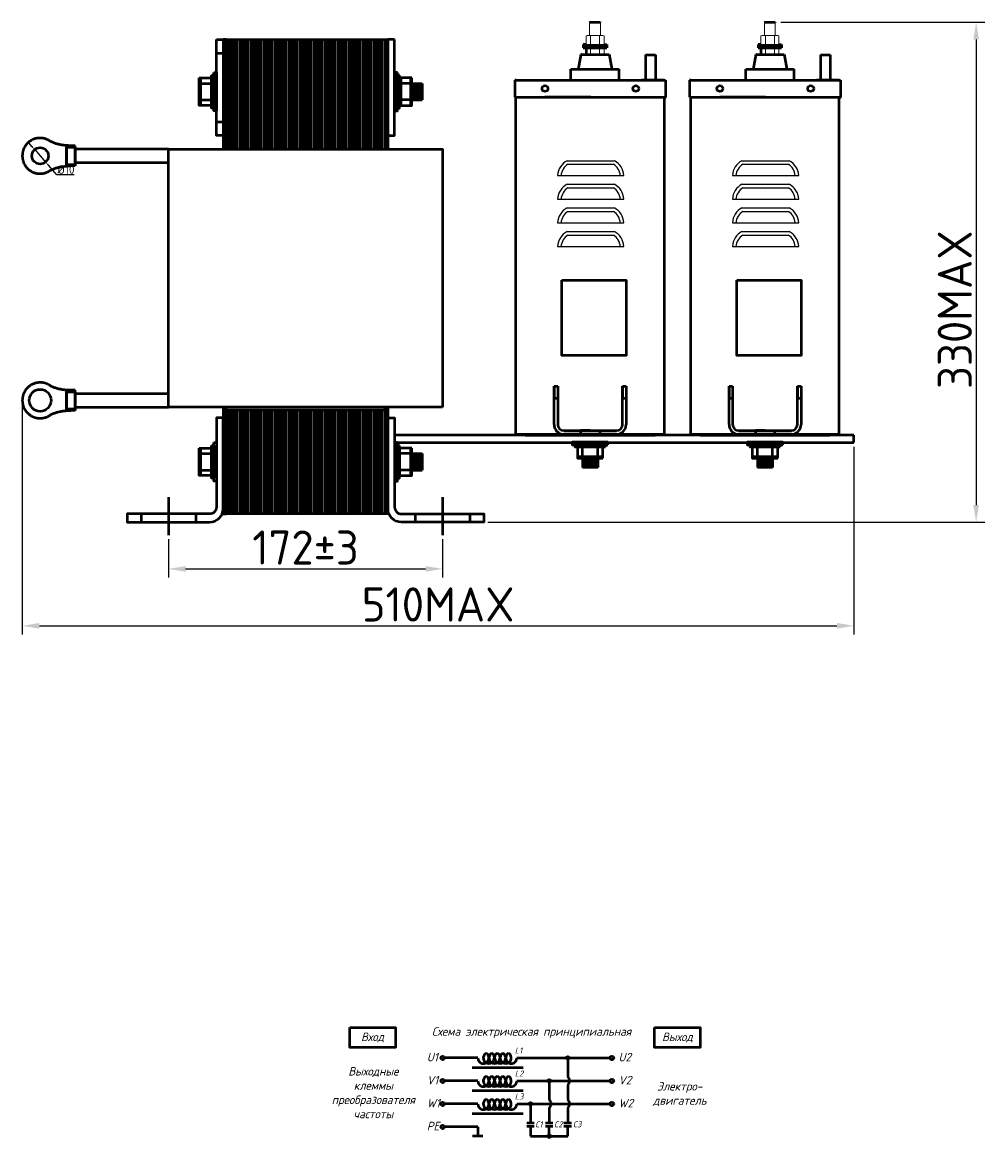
# Model space of a CAD drawing. Header units: millimetres. Extents: x -588 to 569, y 170 to 914.
# Tile 2 of 2: x 6 to 569, y 220 to 873. Entities that reach past the tile are written whole.
import ezdxf

# ---------------------------------------------------------------- set-up
doc = ezdxf.new("R2010")
doc.units = ezdxf.units.MM
doc.linetypes.add('ACAD_ISO02W100', pattern=[15, 12, -3])
doc.layers.get('0').update_dxf_attribs({"lineweight": 50})
doc.styles.add('GOST-2.304_Type-B', font='GOST Common.ttf')
doc.styles.add('GOST-2.304_Type-B_italic', font='GOST Common Italic.ttf')
doc.dimstyles.new('ISO-25', dxfattribs={"dimtxt": 5, "dimasz": 2.5, "dimexe": 1.25, "dimexo": 0.625, "dimtad": 1, "dimtoh": 1, "dimdec": 0, "dimtxsty": 'GOST-2.304_Type-B', "dimcen": 2.5, "dimadec": 0, "dimazin": 0, "dimtfac": 1, "dimtdec": 0, "dimtmove": 0, "dimatfit": 3, "dimfxl": 1, "dimarcsym": 0})

# ---------------------------------------------------------------- blocks, each defined once
blk = doc.blocks.new('Схема')
for points in [[(126.85, -17.74, 1), (128.61, -17.74, 1)], [(115.97, -31.21, 1), (117.72, -31.21, 1)], [(105.05, -44.68, 1), (106.8, -44.68, 1)], [(115.97, -63.61, 1), (117.72, -63.61, 1)]]:
    blk.add_hatch(color=0).paths.add_polyline_path(points)
for p, q in [((74.98, -17.74), (55.53, -17.74)), ((97.97, -17.74), (128.61, -17.74)), ((127.73, -17.74), (152.48, -17.74)), ((127.73, -17.74), (127.73, -28.73)), ((71.66, -23.35), (101.59, -23.35)), ((74.98, -31.21), (55.53, -31.21)), ((97.97, -31.21), (130.42, -31.21)), ((116.85, -31.21), (116.85, -42.2)), ((130.42, -31.21), (152.48, -31.21)), ((71.66, -36.81), (101.59, -36.81)), ((127.73, -33.69), (127.73, -42.2)), ((74.98, -44.68), (55.53, -44.68)), ((97.97, -44.68), (136.56, -44.68)), ((105.93, -44.68), (105.93, -55.73)), ((136.56, -44.68), (152.48, -44.68)), ((71.66, -50.28), (101.59, -50.28)), ((116.85, -47.16), (116.85, -55.73)), ((127.73, -47.16), (127.73, -55.73)), ((74.98, -58.14), (55.53, -58.14)), ((74.98, -58.14), (74.98, -63.61)), ((103.73, -55.73), (108.12, -55.73)), ((103.73, -57.8), (108.12, -57.8)), ((105.93, -57.8), (105.93, -63.61)), ((114.65, -55.73), (119.04, -55.73)), ((114.65, -57.8), (119.04, -57.8)), ((116.85, -63.61), (116.85, -57.8)), ((125.53, -55.73), (129.93, -55.73)), ((125.53, -57.8), (129.93, -57.8)), ((127.73, -63.61), (127.73, -57.8)), ((77.95, -63.61), (72.01, -63.61)), ((105.93, -63.61), (120.07, -63.61)), ((116.85, -63.61), (127.73, -63.61))]:
    blk.add_line(p, q)
for points in [[(0, 0), (26.76, 0), (26.76, -11.69), (0, -11.69)], [(178.58, 0), (205.34, 0), (205.34, -11.69), (178.58, -11.69)]]:
    blk.add_lwpolyline(points, close=True)
for centre in [(54.46, -17.74), (153.56, -17.74), (54.46, -31.21), (153.56, -31.21), (54.46, -44.68), (153.56, -44.68), (54.46, -58.14)]:
    blk.add_circle(centre, 1.08)
at = {"color": 0}
for centre in [(127.73, -17.74), (116.85, -31.21), (105.93, -44.68), (116.85, -63.61)]:
    blk.add_circle(centre, 0.876, dxfattribs=at)
for centre, radius, start, end in [((78.26, -17.74), 3.28, 180, 60), ((81.54, -17.74), 3.28, 120, 60), ((84.83, -17.74), 3.28, 120, 60), ((88.11, -17.74), 3.28, 120, 60), ((91.4, -17.74), 3.28, 120, 60), ((94.68, -17.74), 3.28, 120, 0), ((78.26, -31.21), 3.28, 180, 60), ((81.54, -31.21), 3.28, 120, 60), ((84.83, -31.21), 3.28, 120, 60), ((88.11, -31.21), 3.28, 120, 60), ((91.4, -31.21), 3.28, 120, 60), ((94.68, -31.21), 3.28, 120, 0), ((125.73, -31.21), 3.19, 308.94144, 51.05856), ((78.26, -44.68), 3.28, 180, 60), ((81.54, -44.68), 3.28, 120, 60), ((84.83, -44.68), 3.28, 120, 60), ((88.11, -44.68), 3.28, 120, 60), ((91.4, -44.68), 3.28, 120, 60), ((94.68, -44.68), 3.28, 120, 0), ((114.84, -44.68), 3.19, 308.94144, 51.05856), ((125.73, -44.68), 3.19, 308.94144, 51.05856)]:
    blk.add_arc(centre, radius, start, end)
at = {"style": 'GOST-2.304_Type-B_italic'}
for s, insert, char_height, width, attachment_point in [('Схема электрическая принципиальная', (106.53, -2.96), 5, 143.4834, 5), ('Вход', (13.38, -5.84), 5, 26.7633, 5), ('Выход', (191.96, -5.84), 5, 26.7633, 5), ('L1', (96.71, -11.66), 3.5, 76.8291, 1), ('U1', (45.18, -14.79), 5, 144.0546, 1), ('U2', (157.44, -14.79), 5, 144.0546, 1), ('Выходные\\Pклеммы\\Pпреобразователя\\Pчастоты', (13.88, -38.1), 5, 26.7633, 5), ('L2', (96.71, -25.13), 3.5, 76.8291, 1), ('V1', (45.18, -28.26), 5, 144.0546, 1), ('V2', (157.44, -28.26), 5, 144.0546, 1), ('Электро-\\Pдвигатель', (193.3, -38.93), 5, 17.1809, 5), ('L3', (96.71, -38.59), 3.5, 76.8291, 1), ('W1', (45.18, -41.72), 5, 144.0546, 1), ('W2', (157.44, -41.72), 5, 144.0546, 1), ('PE', (45.18, -55.19), 5, 144.0546, 1), ('C1', (108.57, -54.89), 3.5, 76.8291, 1), ('C2', (119.64, -54.89), 3.5, 76.8291, 1), ('C3', (130.7, -54.89), 3.5, 76.8291, 1)]:
    blk.add_mtext(s, dxfattribs=dict(at, insert=insert, char_height=char_height, width=width, attachment_point=attachment_point))
blk = doc.blocks.new('*D33')
at = {"color": 0, "lineweight": -2, "transparency": 16777216}
for p, q in [((91.32, 570.25), (91.32, 547.92)), ((251.9, 570.25), (251.9, 547.92)), ((101.32, 552.92), (241.9, 552.92))]:
    blk.add_line(p, q, dxfattribs=at)
at = {"color": 0, "transparency": 16777216}
for points in [[(101.32, 554.58), (101.32, 551.25), (91.32, 552.92)], [(241.9, 554.58), (241.9, 551.25), (251.9, 552.92)]]:
    blk.add_solid(points, dxfattribs=at)
at = {"layer": 'Defpoints', "color": 0, "transparency": 16777216}
for p in [(91.32, 572.75), (251.9, 572.75), (251.9, 552.92)]:
    blk.add_point(p, dxfattribs=at)
at = {"color": 0, "transparency": 16777216, "insert": (171.61, 565.42), "char_height": 20, "attachment_point": 5, "style": 'GOST-2.304_Type-B'}
blk.add_mtext('172%%P3', dxfattribs=at)
blk = doc.blocks.new('*D27')
at = {"color": 0, "lineweight": -2, "transparency": 16777216}
for p, q in [((11.34, 800.33), (9.69, 802.2)), ((12.99, 798.45), (19.35, 791.21)), ((25.95, 783.7), (21, 789.33)), ((36.07, 783.7), (25.95, 783.7))]:
    blk.add_line(p, q, dxfattribs=at)
at = {"color": 0, "transparency": 16777216}
for points in [[(11.65, 800.6), (11.03, 800.05), (12.99, 798.45)], [(21.31, 789.61), (20.68, 789.06), (19.35, 791.21)]]:
    blk.add_solid(points, dxfattribs=at)
at = {"layer": 'Defpoints', "color": 0, "transparency": 16777216}
for p in [(12.99, 798.45), (19.35, 791.21)]:
    blk.add_point(p, dxfattribs=at)
at = {"color": 0, "transparency": 16777216, "insert": (31.32, 786.82), "char_height": 5, "attachment_point": 5, "style": 'GOST-2.304_Type-B'}
blk.add_mtext('{\\fISOCPEUR|b0|i0|c0|p34;%%C}10', dxfattribs=at)
blk = doc.blocks.new('*D32')
at = {"color": 0, "lineweight": -2, "transparency": 16777216}
for p, q in [((5.73, 649.11), (5.73, 514.57)), ((492.87, 624.35), (492.87, 514.57)), ((15.73, 519.57), (482.87, 519.57))]:
    blk.add_line(p, q, dxfattribs=at)
at = {"color": 0, "transparency": 16777216}
for points in [[(15.73, 521.24), (15.73, 517.9), (5.73, 519.57)], [(482.87, 521.24), (482.87, 517.9), (492.87, 519.57)]]:
    blk.add_solid(points, dxfattribs=at)
at = {"layer": 'Defpoints', "color": 0, "transparency": 16777216}
for p in [(5.73, 651.61), (492.87, 626.85), (492.87, 519.57)]:
    blk.add_point(p, dxfattribs=at)
at = {"color": 0, "transparency": 16777216, "insert": (249.3, 532.07), "char_height": 20, "attachment_point": 5, "style": 'GOST-2.304_Type-B'}
blk.add_mtext('510MAX', dxfattribs=at)
blk = doc.blocks.new('*D34')
at = {"color": 0, "lineweight": -2, "transparency": 16777216}
for p, q in [((449.97, 873.02), (569.44, 873.02)), ((564.44, 863.02), (564.44, 590.28)), ((278.49, 580.28), (569.44, 580.28))]:
    blk.add_line(p, q, dxfattribs=at)
at = {"color": 0, "transparency": 16777216}
for points in [[(562.77, 863.02), (566.1, 863.02), (564.44, 873.02)], [(562.77, 590.28), (566.1, 590.28), (564.44, 580.28)]]:
    blk.add_solid(points, dxfattribs=at)
at = {"layer": 'Defpoints', "color": 0, "transparency": 16777216}
for p in [(447.47, 873.02), (275.99, 580.28), (564.44, 580.28)]:
    blk.add_point(p, dxfattribs=at)
at = {"color": 0, "transparency": 16777216, "insert": (551.94, 704.75), "char_height": 20, "attachment_point": 5, "rotation": 90, "style": 'GOST-2.304_Type-B'}
blk.add_mtext('330MAX', dxfattribs=at)

msp = doc.modelspace()

# ---------------------------------------------------------------- hatches: boundary and pattern name
h = msp.add_hatch()
h.set_pattern_fill('_USER', color=256, scale=1.605797, angle=90, pattern_type=0)
h.set_pattern_definition([(90, (-2489.1986, 586.3622), (-1.6057971, 1e-16), [])])
h.paths.add_polyline_path([(125.05, 862.9), (125.05, 798.67), (218.18, 798.67), (218.18, 862.9)])
h.paths.add_polyline_path([(125.05, 646.12), (125.05, 585.09), (218.18, 585.09), (218.18, 646.12)])
h = msp.add_hatch()
h.set_pattern_fill('_USER', color=256, scale=1.605797, angle=90, pattern_type=0)
h.set_pattern_definition([(90, (-2598.206, 803.1448), (-1.6057971, 1e-16), [])])
h.paths.add_polyline_path([(233.94, 827.57), (239.85, 827.57), (239.85, 837.2), (233.94, 837.2)])
h = msp.add_hatch(color=256)
h.dxf.hatch_style = 1
h.paths.add_polyline_path([(218.18, 646.12), (218.18, 647.72), (125.05, 647.72), (125.05, 646.12)])
h = msp.add_hatch()
h.set_pattern_fill('_USER', color=256, scale=1.605797, angle=90, pattern_type=0)
h.set_pattern_definition([(90, (-2598.206, 586.3622), (-1.6057971, 1e-16), [])])
h.paths.add_polyline_path([(233.94, 610.79), (239.85, 610.79), (239.85, 620.42), (233.94, 620.42)])
h = msp.add_hatch()
h.set_pattern_fill('_USER', color=256, scale=1.48728, pattern_type=0)
h.set_pattern_definition([(360, (311.2314, 3240.813), (4e-16, 1.48728044), [])])
h.paths.add_polyline_path([(333.85, 617.7), (333.85, 612.22), (342.78, 612.22), (342.78, 617.7)])
h = msp.add_hatch()
h.set_pattern_fill('_USER', color=256, scale=1.48728, pattern_type=0)
h.set_pattern_definition([(360, (413.6814, 3240.813), (4e-16, 1.48728044), [])])
h.paths.add_polyline_path([(436.3, 617.7), (436.3, 612.22), (445.23, 612.22), (445.23, 617.7)])

# ---------------------------------------------------------------- linework, layer by layer
at = {"lineweight": 15}
for p, q in [((338.03, 872.86), (341.19, 872.86)), ((338.03, 865.31), (338.04, 872.86)), ((344.35, 872.86), (341.19, 872.86)), ((344.35, 865.31), (344.34, 872.86)), ((440.48, 872.86), (443.64, 872.86)), ((440.48, 865.31), (440.49, 872.86)), ((446.8, 872.86), (443.64, 872.86)), ((446.8, 865.31), (446.79, 872.86)), ((335.93, 860.01), (335.93, 865.18)), ((345.14, 865.31), (337.24, 865.31)), ((338.56, 860.14), (338.56, 865.18)), ((341.19, 865.31), (344.32, 865.31)), ((341.19, 865.31), (345.4, 865.31)), ((341.19, 865.31), (344.35, 865.31)), ((341.19, 865.31), (344.35, 865.31)), ((343.82, 860.14), (343.82, 865.18)), ((346.46, 860.01), (346.46, 865.18)), ((346.46, 860.01), (346.46, 865.18)), ((346.46, 860.01), (346.46, 862.64)), ((438.38, 860.01), (438.38, 865.18)), ((447.59, 865.31), (439.69, 865.31)), ((441.01, 860.14), (441.01, 865.18)), ((443.64, 865.31), (446.77, 865.31)), ((443.64, 865.31), (447.85, 865.31)), ((443.64, 865.31), (446.8, 865.31)), ((443.64, 865.31), (446.8, 865.31)), ((446.27, 860.14), (446.27, 865.18)), ((448.91, 860.01), (448.91, 865.18)), ((448.91, 860.01), (448.91, 865.18)), ((448.91, 860.01), (448.91, 862.64)), ((334.34, 860.01), (348.04, 860.01)), ((334.34, 858.99), (348.04, 858.99)), ((341.19, 860.01), (335.93, 860.01)), ((338.56, 860.01), (335.93, 860.01)), ((341.19, 860.01), (338.56, 860.01)), ((338.56, 854.22), (338.56, 857.87)), ((341.19, 860.01), (346.46, 860.01)), ((341.19, 860.01), (343.82, 860.01)), ((346.46, 860.01), (343.82, 860.01)), ((343.82, 854.22), (343.82, 857.87)), ((346.46, 860.01), (346.46, 861.59)), ((346.46, 860.01), (346.46, 860.54)), ((346.46, 860.01), (346.46, 860.28)), ((346.46, 860.01), (346.46, 860.14)), ((346.46, 854.22), (346.46, 857.87)), ((346.46, 854.22), (346.46, 857.87)), ((436.79, 860.01), (450.49, 860.01)), ((436.79, 858.99), (450.49, 858.99)), ((443.64, 860.01), (438.38, 860.01)), ((441.01, 860.01), (438.38, 860.01)), ((443.64, 860.01), (441.01, 860.01)), ((441.01, 854.22), (441.01, 857.87)), ((443.64, 860.01), (448.91, 860.01)), ((443.64, 860.01), (446.27, 860.01)), ((448.91, 860.01), (446.27, 860.01)), ((446.27, 854.22), (446.27, 857.87)), ((448.91, 860.01), (448.91, 861.59)), ((448.91, 860.01), (448.91, 860.54)), ((448.91, 860.01), (448.91, 860.28)), ((448.91, 860.01), (448.91, 860.14)), ((448.91, 854.22), (448.91, 857.87)), ((448.91, 854.22), (448.91, 857.87))]:
    msp.add_line(p, q, dxfattribs=at)
for p, q in [((338.2, 873.02), (338.04, 872.86)), ((338.2, 873.02), (344.19, 873.02)), ((344.19, 873.02), (344.35, 872.86)), ((440.65, 873.02), (440.49, 872.86)), ((440.65, 873.02), (446.64, 873.02)), ((446.64, 873.02), (446.8, 872.86)), ((335.93, 860.01), (334.34, 860.01)), ((334.34, 860.01), (334.34, 859.03)), ((348.04, 859.03), (334.34, 859.03)), ((334.34, 858.99), (334.34, 858)), ((334.34, 858), (348.04, 858)), ((335.93, 857.87), (335.93, 854.22)), ((346.46, 860.01), (348.04, 860.01)), ((348.04, 860.01), (348.04, 859.03)), ((348.04, 858.99), (348.04, 858)), ((438.38, 860.01), (436.79, 860.01)), ((436.79, 860.01), (436.79, 859.03)), ((450.49, 859.03), (436.79, 859.03)), ((436.79, 858.99), (436.79, 858)), ((436.79, 858), (450.49, 858)), ((438.38, 857.87), (438.38, 854.22)), ((448.91, 860.01), (450.49, 860.01)), ((450.49, 860.01), (450.49, 859.03)), ((450.49, 858.99), (450.49, 858)), ((119.43, 854.87), (123.44, 854.87)), ((332.84, 854.22), (331.34, 845.65)), ((333.27, 854.22), (332.84, 854.22)), ((333.27, 854.22), (349.12, 854.22)), ((349.12, 854.22), (349.54, 854.22)), ((349.54, 854.22), (351.04, 845.65)), ((370.76, 854.04), (370.76, 839.22)), ((370.76, 854.04), (376.54, 854.04)), ((376.54, 854.04), (376.54, 839.22)), ((435.29, 854.22), (433.79, 845.65)), ((435.72, 854.22), (435.29, 854.22)), ((435.72, 854.22), (451.57, 854.22)), ((451.57, 854.22), (451.99, 854.22)), ((451.99, 854.22), (453.49, 845.65)), ((473.21, 854.04), (473.21, 839.22)), ((473.21, 854.04), (478.99, 854.04)), ((478.99, 854.04), (478.99, 839.22)), ((327.06, 839.22), (327.06, 845.65)), ((327.06, 845.65), (355.33, 845.65)), ((355.33, 839.22), (355.33, 845.65)), ((429.51, 839.22), (429.51, 845.65)), ((429.51, 845.65), (457.78, 845.65)), ((457.78, 839.22), (457.78, 845.65)), ((110.11, 840.42), (110.11, 824.36)), ((110.11, 837.2), (116.54, 837.2)), ((227.51, 840.42), (227.51, 824.36)), ((233.12, 837.2), (227.51, 837.2)), ((233.12, 840.42), (233.12, 824.36)), ((233.94, 837.2), (239.85, 837.2)), ((239.85, 837.2), (239.85, 827.57)), ((294.81, 839.22), (294.14, 839.22)), ((294.14, 839.22), (294.14, 829.19)), ((294.14, 839.22), (307.53, 839.22)), ((294.81, 839.22), (381.82, 839.22)), ((322.87, 839.22), (353.77, 839.22)), ((323.86, 839.22), (352.77, 839.22)), ((327.06, 839.22), (355.33, 839.22)), ((363.21, 839.22), (373.65, 839.22)), ((381.82, 839.22), (368.43, 839.22)), ((370.76, 839.22), (376.54, 839.22)), ((381.82, 839.22), (382.49, 839.22)), ((382.49, 839.22), (382.49, 829.19)), ((397.26, 839.22), (396.59, 839.22)), ((396.59, 839.22), (396.59, 829.19)), ((396.59, 839.22), (409.98, 839.22)), ((397.26, 839.22), (484.27, 839.22)), ((425.32, 839.22), (456.22, 839.22)), ((426.31, 839.22), (455.22, 839.22)), ((429.51, 839.22), (457.78, 839.22)), ((465.66, 839.22), (476.1, 839.22)), ((484.27, 839.22), (470.88, 839.22)), ((473.21, 839.22), (478.99, 839.22)), ((484.27, 839.22), (484.94, 839.22)), ((484.94, 839.22), (484.94, 829.19)), ((110.11, 827.57), (116.54, 827.57)), ((233.12, 827.57), (227.51, 827.57)), ((233.94, 827.57), (239.85, 827.57)), ((294.14, 829.19), (294.81, 829.19)), ((294.48, 829.19), (382.82, 829.19)), ((294.81, 631.13), (294.81, 829.19)), ((294.81, 829.19), (382.49, 829.19)), ((338.65, 829.19), (311.88, 829.19)), ((381.82, 631.13), (381.82, 829.19)), ((396.59, 829.19), (397.26, 829.19)), ((396.93, 829.19), (485.27, 829.19)), ((397.26, 631.13), (397.26, 829.19)), ((397.26, 829.19), (484.94, 829.19)), ((441.1, 829.19), (414.33, 829.19)), ((484.27, 631.13), (484.27, 829.19)), ((119.43, 814.72), (123.44, 814.72)), ((125.05, 646.12), (218.18, 646.12)), ((381.44, 631.22), (223.8, 631.22)), ((294.81, 631.8), (381.82, 631.8)), ((300.27, 631.22), (376.36, 631.22)), ((300.27, 631.22), (376.36, 631.22)), ((492.87, 631.22), (377.12, 631.22)), ((397.26, 631.8), (484.27, 631.8)), ((402.72, 631.22), (478.81, 631.22)), ((402.72, 631.22), (478.81, 631.22)), ((492.87, 626.85), (492.87, 631.22)), ((110.11, 623.63), (110.11, 607.58)), ((223.8, 626.85), (492.87, 626.85)), ((233.12, 623.63), (233.12, 607.58)), ((333.85, 618.46), (333.85, 624.41)), ((342.78, 618.46), (342.78, 624.41)), ((436.3, 618.46), (436.3, 624.41)), ((445.23, 618.46), (445.23, 624.41)), ((110.11, 620.42), (116.54, 620.42)), ((233.12, 620.42), (226.69, 620.42)), ((233.94, 620.42), (239.85, 620.42)), ((239.85, 620.42), (239.85, 610.79)), ((345.75, 618.46), (330.88, 618.46)), ((333.85, 617.7), (333.85, 612.22)), ((342.78, 617.7), (342.78, 612.22)), ((448.2, 618.46), (433.33, 618.46)), ((436.3, 617.7), (436.3, 612.22)), ((445.23, 617.7), (445.23, 612.22)), ((110.11, 610.79), (116.54, 610.79)), ((233.12, 610.79), (226.69, 610.79)), ((233.94, 610.79), (239.85, 610.79)), ((342.78, 612.22), (333.85, 612.22)), ((445.23, 612.22), (436.3, 612.22)), ((91.32, 594.87), (91.32, 572.75)), ((251.9, 594.87), (251.9, 572.75)), ((75.27, 585.09), (75.27, 580.28)), ((107.38, 585.09), (107.38, 580.28)), ((235.85, 585.09), (235.85, 580.28)), ((267.96, 585.09), (267.96, 580.28))]:
    msp.add_line(p, q)
at = {"lineweight": 25}
for p, q in [((324.8, 791.99), (352.5, 791.99)), ((427.25, 791.99), (454.95, 791.99)), ((325.34, 789.93), (351.96, 789.93)), ((427.79, 789.93), (454.41, 789.93)), ((319.21, 783.31), (358.09, 783.31)), ((324.8, 778.14), (352.5, 778.14)), ((421.66, 783.31), (460.54, 783.31)), ((427.25, 778.14), (454.95, 778.14)), ((325.34, 776.07), (351.96, 776.07)), ((338.65, 774.15), (338.65, 774.15)), ((427.79, 776.07), (454.41, 776.07)), ((441.1, 774.15), (441.1, 774.15)), ((319.21, 769.46), (358.09, 769.46)), ((324.8, 764.29), (352.5, 764.29)), ((421.66, 769.46), (460.54, 769.46)), ((427.25, 764.29), (454.95, 764.29)), ((325.34, 762.22), (351.96, 762.22)), ((427.79, 762.22), (454.41, 762.22)), ((319.21, 755.6), (358.09, 755.6)), ((421.66, 755.6), (460.54, 755.6)), ((324.8, 750.43), (352.5, 750.43)), ((325.34, 748.36), (351.96, 748.36)), ((427.25, 750.43), (454.95, 750.43)), ((427.79, 748.36), (454.41, 748.36)), ((319.21, 741.74), (358.09, 741.74)), ((421.66, 741.74), (460.54, 741.74))]:
    msp.add_line(p, q, dxfattribs=at)
at = {"color": 0}
for p, q in [((317.24, 637.42), (317.24, 659.91)), ((317.24, 659.91), (317.24, 652.88)), ((317.24, 659.91), (319.35, 659.91)), ((319.35, 659.91), (319.35, 637.42)), ((357.29, 637.42), (357.29, 659.91)), ((357.29, 659.91), (357.29, 652.88)), ((357.29, 659.91), (357.29, 652.88)), ((357.29, 659.91), (359.39, 659.91)), ((359.39, 659.91), (359.39, 637.42)), ((419.69, 637.42), (419.69, 659.91)), ((419.69, 659.91), (419.69, 652.88)), ((419.69, 659.91), (421.8, 659.91)), ((421.8, 659.91), (421.8, 637.42)), ((459.74, 637.42), (459.74, 659.91)), ((459.74, 659.91), (459.74, 652.88)), ((459.74, 659.91), (459.74, 652.88)), ((459.74, 659.91), (461.84, 659.91)), ((461.84, 659.91), (461.84, 637.42)), ((317.24, 652.88), (319.35, 652.88)), ((357.29, 652.88), (359.39, 652.88)), ((419.69, 652.88), (421.8, 652.88)), ((459.74, 652.88), (461.84, 652.88)), ((322.86, 633.91), (353.77, 633.91)), ((338.32, 633.91), (332.7, 633.91)), ((338.32, 633.91), (332.7, 633.91)), ((338.32, 633.91), (343.94, 633.91)), ((425.31, 633.91), (456.22, 633.91)), ((440.77, 633.91), (435.15, 633.91)), ((440.77, 633.91), (435.15, 633.91)), ((440.77, 633.91), (446.39, 633.91)), ((353.77, 631.8), (322.86, 631.8)), ((456.22, 631.8), (425.31, 631.8))]:
    msp.add_line(p, q, dxfattribs=at)
at = {"color": 0, "linetype": 'ACAD_ISO02W100', "ltscale": 0.09}
for p, q in [((332.7, 633.91), (332.7, 631.8)), ((343.94, 633.91), (343.94, 631.8)), ((435.15, 633.91), (435.15, 631.8)), ((446.39, 633.91), (446.39, 631.8))]:
    msp.add_line(p, q, dxfattribs=at)
for points in [[(119.43, 862.9), (123.44, 862.9), (123.44, 806.69), (119.43, 806.69)], [(223.8, 862.9), (219.79, 862.9), (219.79, 806.69), (223.8, 806.69)], [(117.82, 843.63), (119.43, 843.63), (119.43, 821.15), (117.82, 821.15)], [(225.41, 843.63), (223.8, 843.63), (223.8, 821.15), (225.41, 821.15)], [(109.29, 840.42), (116.54, 840.42), (116.54, 824.36), (109.29, 824.36)], [(116.54, 842.02), (117.82, 842.02), (117.82, 822.75), (116.54, 822.75)], [(226.69, 842.02), (225.41, 842.02), (225.41, 822.75), (226.69, 822.75)], [(233.94, 840.42), (226.69, 840.42), (226.69, 824.36), (233.94, 824.36)], [(36.69, 800.73), (31.59, 800.73), (31.59, 789.84), (36.69, 789.84)], [(36.69, 788.93), (31.59, 788.93), (31.59, 799.82), (36.69, 799.82)], [(321.74, 721.98), (359.42, 721.98), (359.42, 677.97), (321.74, 677.97)], [(424.19, 721.98), (461.87, 721.98), (461.87, 677.97), (424.19, 677.97)], [(36.69, 657.51), (31.59, 657.51), (31.59, 646.62), (36.69, 646.62)], [(36.69, 645.71), (31.59, 645.71), (31.59, 656.6), (36.69, 656.6)], [(348.73, 625.6), (348.73, 627.08), (327.9, 627.08), (327.9, 625.6)], [(451.18, 625.6), (451.18, 627.08), (430.35, 627.08), (430.35, 625.6)], [(109.29, 623.63), (116.54, 623.63), (116.54, 607.58), (109.29, 607.58)], [(116.54, 625.24), (117.82, 625.24), (117.82, 605.97), (116.54, 605.97)], [(117.82, 626.85), (119.43, 626.85), (119.43, 604.36), (117.82, 604.36)], [(225.41, 626.85), (223.8, 626.85), (223.8, 604.36), (225.41, 604.36)], [(226.69, 625.24), (225.41, 625.24), (225.41, 605.97), (226.69, 605.97)], [(233.94, 623.63), (226.69, 623.63), (226.69, 607.58), (233.94, 607.58)], [(347.24, 624.41), (347.24, 625.6), (329.39, 625.6), (329.39, 624.41)], [(345.75, 617.7), (345.75, 624.41), (330.88, 624.41), (330.88, 617.7)], [(449.69, 624.41), (449.69, 625.6), (431.84, 625.6), (431.84, 624.41)], [(448.2, 617.7), (448.2, 624.41), (433.33, 624.41), (433.33, 617.7)]]:
    msp.add_lwpolyline(points, close=True)
for points in [[(125.05, 798.67), (125.05, 862.9), (123.44, 862.9), (123.44, 798.67)], [(125.05, 798.67), (125.05, 862.9), (218.18, 862.9), (218.18, 798.67)], [(218.18, 798.67), (218.18, 862.9), (219.79, 862.9), (219.79, 798.67)], [(91.32, 798.67), (36.69, 798.67), (36.69, 790.94), (91.32, 790.94)], [(251.9, 647.72), (91.32, 647.72), (91.32, 798.67), (251.9, 798.67), (251.9, 798.67), (251.9, 647.72)], [(91.32, 655.45), (36.69, 655.45), (36.69, 647.72), (91.32, 647.72)], [(123.44, 647.72), (123.44, 585.09), (125.05, 585.09), (125.05, 647.72)], [(218.18, 647.72), (218.18, 585.09), (125.05, 585.09), (125.05, 647.72)], [(219.79, 647.72), (219.79, 585.09), (218.18, 585.09), (218.18, 647.72)]]:
    msp.add_lwpolyline(points)
for points in [[(123.44, 588.31), (123.44, 641.3), (119.43, 641.3), (119.43, 589.11, -0.414214), (115.41, 585.09), (67.24, 585.09), (67.24, 580.28), (115.41, 580.28, 0.414214)], [(219.79, 588.31), (219.79, 641.3), (223.8, 641.3), (223.8, 589.11, 0.414214), (227.82, 585.09), (275.99, 585.09), (275.99, 580.28), (227.82, 580.28, -0.414214)]]:
    msp.add_lwpolyline(points, format="xyb", close=True)
for centre, radius in [((311.88, 834.21), 1.74), ((365.09, 834.21), 1.74), ((414.33, 834.21), 1.74), ((467.54, 834.21), 1.74), ((16.17, 794.83), 4.82), ((16.17, 651.61), 6.42)]:
    msp.add_circle(centre, radius)
at = {"lineweight": 15}
for centre, radius, start, end in [((337.24, 858.66), 6.65, 78.57881, 101.42119), ((341.19, 838.93), 26.38, 84.27519, 95.72481), ((345.14, 858.66), 6.65, 78.57881, 101.42119), ((439.69, 858.66), 6.65, 78.57881, 101.42119), ((443.64, 838.93), 26.38, 84.27519, 95.72481), ((447.59, 858.66), 6.65, 78.57881, 101.42119), ((337.24, 866.66), 6.65, 258.57881, 281.42119), ((337.24, 851.36), 6.65, 78.57881, 101.42119), ((341.19, 886.4), 26.38, 264.27519, 275.72481), ((341.19, 831.62), 26.38, 84.27519, 95.72481), ((345.14, 866.66), 6.65, 258.57881, 281.42119), ((345.14, 851.36), 6.65, 78.57881, 101.42119), ((439.69, 866.66), 6.65, 258.57881, 281.42119), ((439.69, 851.36), 6.65, 78.57881, 101.42119), ((443.64, 886.4), 26.38, 264.27519, 275.72481), ((443.64, 831.62), 26.38, 84.27519, 95.72481), ((447.59, 866.66), 6.65, 258.57881, 281.42119), ((447.59, 851.36), 6.65, 78.57881, 101.42119)]:
    msp.add_arc(centre, radius, start, end, dxfattribs=at)
at = {"lineweight": 25}
for centre, radius, start, end in [((329.79, 782.64), 10.6, 118.12466, 176.40489), ((347.51, 782.64), 10.6, 3.59511, 61.87534), ((432.24, 782.64), 10.6, 118.12466, 176.40489), ((449.96, 782.64), 10.6, 3.59511, 61.87534), ((329.79, 782.64), 8.53, 121.42622, 175.53214), ((347.51, 782.64), 8.53, 4.46786, 58.57378), ((432.24, 782.64), 8.53, 121.42622, 175.53214), ((449.96, 782.64), 8.53, 4.46786, 58.57378), ((329.79, 768.79), 10.6, 118.12466, 176.40489), ((347.51, 768.79), 10.6, 3.59511, 61.87534), ((432.24, 768.79), 10.6, 118.12466, 176.40489), ((449.96, 768.79), 10.6, 3.59511, 61.87534), ((329.79, 768.79), 8.53, 121.42622, 175.53214), ((347.51, 768.79), 8.53, 4.46786, 58.57378), ((432.24, 768.79), 8.53, 121.42622, 175.53214), ((449.96, 768.79), 8.53, 4.46786, 58.57378), ((329.79, 754.94), 10.6, 118.12466, 176.40489), ((347.51, 754.94), 10.6, 3.59511, 61.87534), ((432.24, 754.94), 10.6, 118.12466, 176.40489), ((449.96, 754.94), 10.6, 3.59511, 61.87534), ((329.79, 754.94), 8.53, 121.42622, 175.53214), ((347.51, 754.94), 8.53, 4.46786, 58.57378), ((432.24, 754.94), 8.53, 121.42622, 175.53214), ((449.96, 754.94), 8.53, 4.46786, 58.57378), ((329.79, 741.08), 10.6, 118.12466, 176.40489), ((329.79, 741.08), 8.53, 121.42622, 175.53214), ((347.51, 741.08), 8.53, 4.46786, 58.57378), ((347.51, 741.08), 10.6, 3.59511, 61.87534), ((432.24, 741.08), 10.6, 118.12466, 176.40489), ((432.24, 741.08), 8.53, 121.42622, 175.53214), ((449.96, 741.08), 8.53, 4.46786, 58.57378), ((449.96, 741.08), 10.6, 3.59511, 61.87534)]:
    msp.add_arc(centre, radius, start, end, dxfattribs=at)
at = {"color": 0}
for centre, radius, start, end in [((322.86, 637.42), 5.62, 180, 270), ((322.86, 637.42), 3.51, 180, 270), ((353.77, 637.42), 3.51, 270, 0), ((353.77, 637.42), 5.62, 270, 0), ((425.31, 637.42), 5.62, 180, 270), ((425.31, 637.42), 3.51, 180, 270), ((456.22, 637.42), 3.51, 270, 0), ((456.22, 637.42), 5.62, 270, 0)]:
    msp.add_arc(centre, radius, start, end, dxfattribs=at)
for points in [[(34.14, 800.73), (32.52, 800.76), (27.01, 800.76), (22.29, 803.28), (17.74, 806.57), (12.16, 805.98), (8.41, 801.81), (4.65, 797.63), (4.65, 792.02), (8.41, 787.85), (12.16, 783.67), (17.74, 783.08), (22.29, 786.37), (27.01, 788.89), (32.52, 788.89), (34.14, 788.93)], [(34.14, 657.51), (32.52, 657.54), (27.01, 657.54), (22.29, 660.06), (17.74, 663.36), (12.16, 662.76), (8.41, 658.59), (4.65, 654.42), (4.65, 648.8), (8.41, 644.63), (12.16, 640.46), (17.74, 639.86), (22.29, 643.16), (27.01, 645.68), (32.52, 645.68), (34.14, 645.71)]]:
    msp.add_rational_spline(points, [1, 1, 1, 1, 0.828996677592, 0.828996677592, 1, 0.828996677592, 0.828996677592, 1, 0.828996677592, 0.828996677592, 1, 1, 1, 1], degree=3, knots=[0, 0, 0, 0, 0.942402, 0.942402, 0.942402, 2.407431, 2.407431, 2.407431, 3.872461, 3.872461, 3.872461, 5.33749, 5.33749, 5.33749, 6.279892, 6.279892, 6.279892, 6.279892])

# ---------------------------------------------------------------- block references
msp.add_blockref('Схема', (197.49, 284.3))

# ---------------------------------------------------------------- dimensions: what is measured, and where the dimension line sits
dim = msp.add_linear_dim(base=(564.44, 580.28), p1=(447.47, 873.02), p2=(275.99, 580.28), angle=90, text='330MAX', dimstyle='ISO-25')
dim.commit()
dim.dimension.update_dxf_attribs({"geometry": '*D34', "text_midpoint": (564.44, 704.75), "dimtype": 160})
dim = msp.add_diameter_dim_2p(p1=(12.99, 798.45), p2=(19.35, 791.21), text='{\\fISOCPEUR|b0|i0|c0|p34;%%C}10', dimstyle='ISO-25')
dim.commit()
dim.dimension.update_dxf_attribs({"geometry": '*D27', "text_midpoint": (31.32, 786.82)})
for base, p1, p2, text, picture, middle in [((492.87, 519.57), (5.73, 651.61), (492.87, 626.85), '510MAX', '*D32', (249.3, 532.07)), ((251.9, 552.92), (91.32, 572.75), (251.9, 572.75), '172%%P3', '*D33', (171.61, 565.42))]:
    dim = msp.add_linear_dim(base=base, p1=p1, p2=p2, text=text, dimstyle='ISO-25')
    dim.commit()
    dim.dimension.update_dxf_attribs({"geometry": picture, "text_midpoint": middle})

doc.saveas('drawing.dxf')
